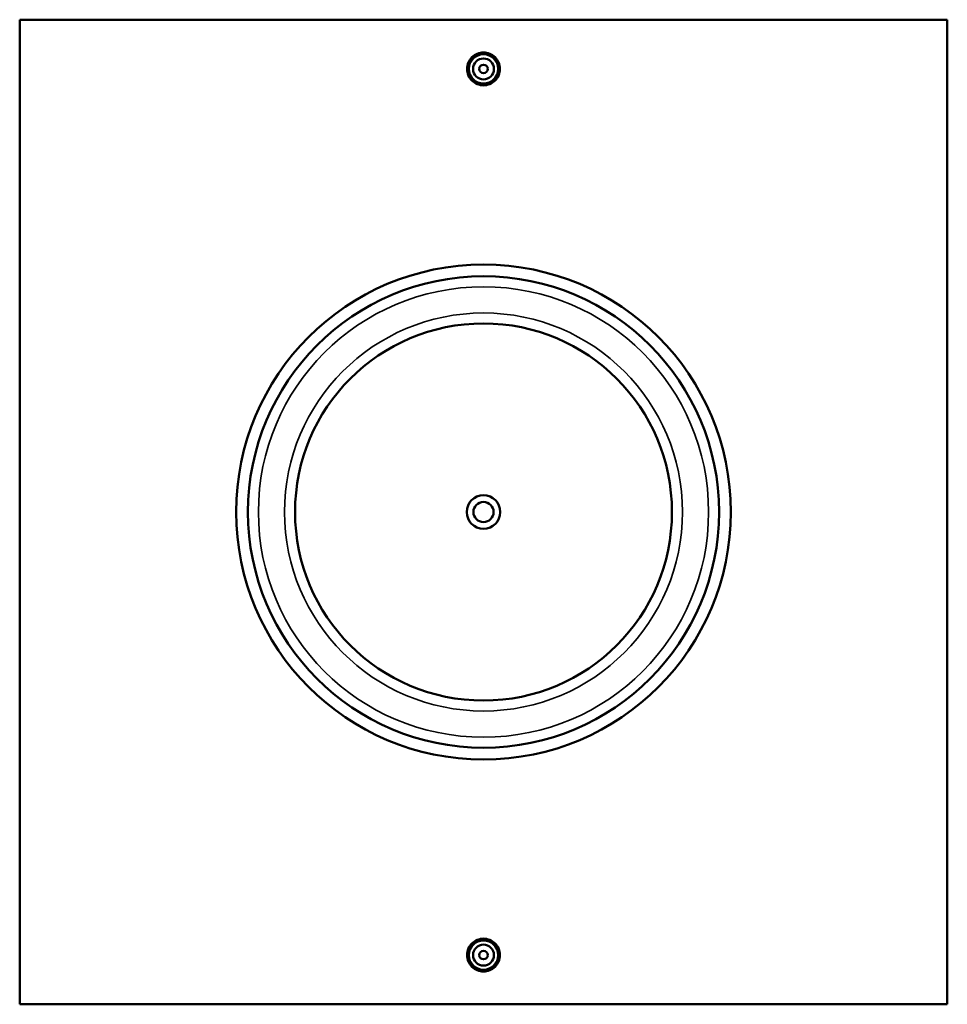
# Model space of a CAD drawing. Header units: millimetres. Extents: x -309 to 1516, y -749 to 1067.
# Tile 4 of 6: x 306 to 749, y 595 to 1065. Entities that reach past the tile are written whole.
import ezdxf

# ---------------------------------------------------------------- set-up
doc = ezdxf.new("R2010")
doc.units = ezdxf.units.MM
doc.layers.add('Visible (ANSI)', color=7, linetype='Continuous', lineweight=50)
doc.layers.add('Visible Narrow (ANSI)', color=7, linetype='Continuous', lineweight=35)

msp = doc.modelspace()

# ---------------------------------------------------------------- linework, layer by layer
at = {"layer": 'Visible (ANSI)'}
for p, q in [((306.03, 595.16), (306.03, 1065.16)), ((749.03, 1065.16), (306.03, 1065.16)), ((749.03, 1065.16), (749.03, 595.16)), ((306.03, 595.16), (749.03, 595.16))]:
    msp.add_line(p, q, dxfattribs=at)
for centre, radius in [((527.53, 1041.66), 7), ((527.53, 1041.66), 5), ((527.53, 1041.66), 2), ((527.53, 830.16), 118.12), ((527.53, 830.16), 112.5), ((527.53, 830.16), 90), ((527.53, 830.16), 8), ((527.53, 830.16), 4.8), ((527.53, 618.66), 7), ((527.53, 618.66), 5), ((527.53, 618.66), 2)]:
    msp.add_circle(centre, radius, dxfattribs=at)
for points, knots in [([(535.38, 1041.66), (535.38, 1040.68), (535.18, 1039.63), (534.38, 1037.7), (533.77, 1036.81), (532.38, 1035.42), (531.5, 1034.82), (529.57, 1034.02), (528.52, 1033.82), (526.55, 1033.82), (525.5, 1034.02), (523.56, 1034.82), (522.68, 1035.42), (521.29, 1036.81), (520.68, 1037.7), (519.88, 1039.63), (519.69, 1040.68), (519.69, 1041.66), (519.69, 1042.65), (519.88, 1043.7), (520.68, 1045.63), (521.29, 1046.51), (522.68, 1047.9), (523.56, 1048.51), (525.5, 1049.31), (526.55, 1049.5), (528.52, 1049.5), (529.57, 1049.31), (531.5, 1048.51), (532.38, 1047.9), (533.77, 1046.51), (534.38, 1045.63), (535.18, 1043.7), (535.38, 1042.65), (535.38, 1041.66)], [2.363371, 2.363371, 2.363371, 2.363371, 2.658815, 2.658815, 2.954259, 2.954259, 3.249658, 3.249658, 3.545057, 3.545057, 3.840456, 3.840456, 4.135855, 4.135855, 4.431299, 4.431299, 4.726743, 4.726743, 4.726743, 5.022187, 5.022187, 5.317631, 5.317631, 5.61303, 5.61303, 5.908429, 5.908429, 6.203828, 6.203828, 6.499227, 6.499227, 6.794671, 6.794671, 7.090114, 7.090114, 7.090114, 7.090114]), ([(535.38, 618.66), (535.38, 617.68), (535.18, 616.63), (534.38, 614.7), (533.77, 613.81), (532.38, 612.42), (531.5, 611.82), (529.57, 611.02), (528.52, 610.82), (526.55, 610.82), (525.5, 611.02), (523.56, 611.82), (522.68, 612.42), (521.29, 613.81), (520.68, 614.7), (519.88, 616.63), (519.69, 617.68), (519.69, 619.65), (519.88, 620.7), (520.68, 622.63), (521.29, 623.51), (522.68, 624.9), (523.56, 625.51), (525.5, 626.31), (526.55, 626.5), (528.52, 626.5), (529.57, 626.31), (531.5, 625.51), (532.38, 624.9), (533.77, 623.51), (534.38, 622.63), (535.18, 620.7), (535.38, 619.65), (535.38, 618.66)], [0, 0, 0, 0, 0.295444, 0.295444, 0.590888, 0.590888, 0.886287, 0.886287, 1.181686, 1.181686, 1.477085, 1.477085, 1.772484, 1.772484, 2.067928, 2.067928, 2.363371, 2.363371, 2.658815, 2.658815, 2.954259, 2.954259, 3.249658, 3.249658, 3.545057, 3.545057, 3.840456, 3.840456, 4.135855, 4.135855, 4.431299, 4.431299, 4.726743, 4.726743, 4.726743, 4.726743])]:
    msp.add_open_spline(points, degree=3, knots=knots, dxfattribs=at)
at = {"layer": 'Visible Narrow (ANSI)'}
for radius in [107.5, 95]:
    msp.add_circle((527.53, 830.16), radius, dxfattribs=at)

doc.saveas('drawing.dxf')
